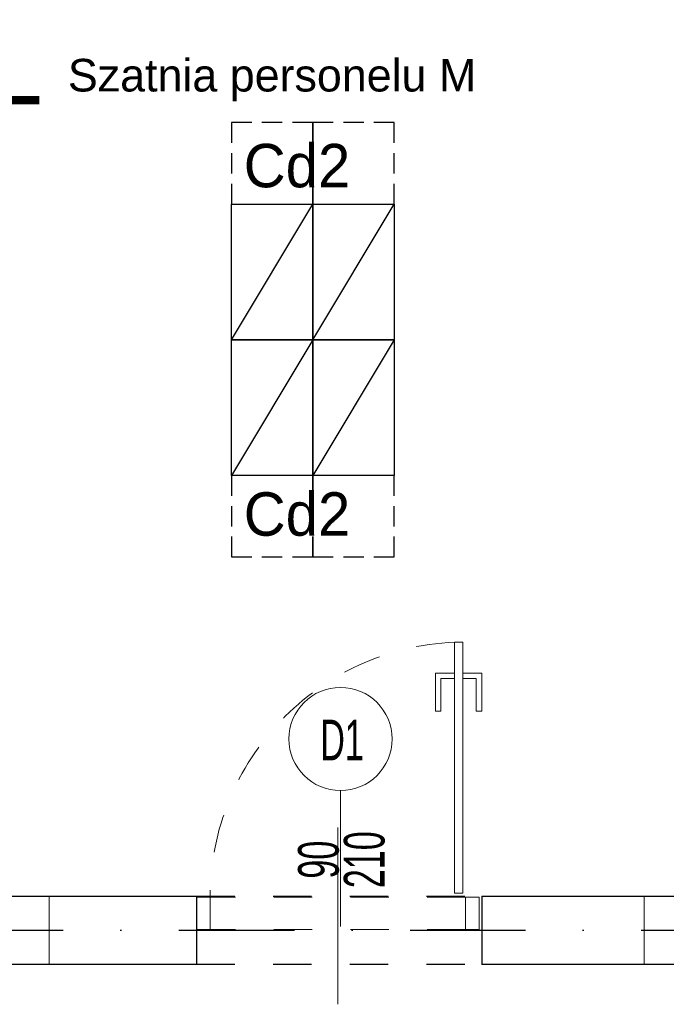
# Model space of a CAD drawing. Header units: millimetres. Extents: x 14495 to 271441, y -21035 to 2232.
# Tile 141 of 227: x 84257 to 84495, y 1247 to 1610. Entities that reach past the tile are written whole.
import ezdxf
from ezdxf.enums import TextEntityAlignment as Align

# ---------------------------------------------------------------- set-up
doc = ezdxf.new("R2010")
doc.units = ezdxf.units.MM
for name, pattern in [('DASHDOT', [1, 0.5, -0.25, 0, -0.25]), ('DASHED', [28.222222, 14.111111, -14.111111]), ('KRESKOWA2', [0.375, 0.25, -0.125])]:
    doc.linetypes.add(name, pattern=pattern)
for name, color, linetype in [('-- TECH  SYMBOLE', 1, 'Continuous'), ('_1_cienkie', 251, 'Continuous'), ('A-POW-NR', 1, 'Continuous'), ('A_OSIE', 252, 'DASHDOT'), ('A_PROJEKTOWANE', 3, 'Continuous'), ('TRE_w_meble_medic_aranzacja', 1, 'Continuous')]:
    doc.layers.add(name, color=color, linetype=linetype)
doc.layers.add('A-POW', color=2, linetype='Continuous', plot=False)
for name, color, linetype, lineweight in [('A_L_CIENKA', 251, 'Continuous', 5), ('A_solid', 252, 'Continuous', 0), ('A_Stolarka_drzwi', 1, 'Continuous', 9), ('M_drzwi', 1, 'Continuous', 5)]:
    doc.layers.add(name, color=color, linetype=linetype, lineweight=lineweight)
doc.styles.add('arial-tab', font='arial.ttf')
doc.styles.add('ARIAL1_2', font='arial.ttf', dxfattribs={"width": 1.2})
doc.styles.add('arialce', font='ARIALN.TTF')
doc.styles.add('cent', font='swissel.ttf')
doc.styles.add('cg', font='GOTHIC.TTF')
doc.styles.add('ROMANS', font='romans', dxfattribs={"width": 0.6})
doc.styles.add('switz721ltexbt', font='swissel.ttf')

# ---------------------------------------------------------------- blocks, each defined once
blk = doc.blocks.new('POW')
at = {"const_width": 5}
blk.add_lwpolyline([(125.32, 0), (0, 0)], dxfattribs=at)
at = {"style": 'switz721ltexbt'}
blk.add_attdef('001', (-1.78, 12.35), '', height=41.18, dxfattribs=at)
blk = doc.blocks.new('DRZWI Z OSCIEZNICA NIEOKALAJACA 90')
at = {"linetype": 'DASHED'}
for p, q in [((-12, 5), (-12, 99)), ((0, 5), (0, 99))]:
    blk.add_line(p, q, dxfattribs=at)
at = {"ltscale": 0.05}
blk.add_line((-39.5, 52), (25.59, 52), dxfattribs=at)
for points in [[(-12, 99), (-12, 104), (0, 104), (0, 99)], [(93.91, 9.01), (1.43, 9.01), (1.43, 6.01), (93.91, 6.01)], [(-12, 0), (-12, 5), (0, 5), (0, 0)]]:
    blk.add_lwpolyline(points, close=True)
for points in [[(82.48, 9.01), (82.48, 16.01), (68.48, 16.01), (68.48, 14.01), (80.48, 14.01), (80.48, 9.01)], [(82.48, 6.01), (82.48, -0.99), (68.48, -0.99), (68.48, 1.01), (80.48, 1.01), (80.48, 6.01)]]:
    blk.add_lwpolyline(points)
at = {"linetype": 'DASHED'}
blk.add_arc((0, 5), 94, 2.4475, 90, dxfattribs=at)
blk = doc.blocks.new('SSCVCFDSS')
blk.add_line((0, 50.02), (0, 0))
blk.add_circle((0, -19), 19)
at = {"style": 'ROMANS', "text_generation_flag": 4, "width": 0.6}
blk.add_attdef('FD1-8', text='', height=13, rotation=270, dxfattribs=at).set_placement((6.15, 55.19), align=Align.RIGHT)
for tag, p in [('200', (8.16, 25.47)), ('90', (-8.71, 25.47))]:
    blk.add_attdef(tag, text='', height=13, rotation=270, dxfattribs=at).set_placement(p, align=Align.MIDDLE)
blk.add_attdef('AL6C', text='', height=13, dxfattribs=at).set_placement((-0.56, -18.64), align=Align.MIDDLE)
blk = doc.blocks.new('*U1998')
at = {"color": 1, "linetype": 'KRESKOWA2', "ltscale": 30}
blk.add_lwpolyline([(-20, 50), (-20, 80), (10, 80), (10, 50)], close=True, dxfattribs=at)
at = {"color": 2}
blk.add_lwpolyline([(10, 0), (10, 50), (-20, 50), (-20, 0)], close=True, dxfattribs=at)
at = {"color": 1}
blk.add_lwpolyline([(10, 0), (-20, 50)], dxfattribs=at)

msp = doc.modelspace()

# ---------------------------------------------------------------- linework, layer by layer
at = {"layer": '_1_cienkie', "linetype": 'DASHED'}
for p, q in [((84321.79, 1287.24), (84426.79, 1287.24)), ((84486.62, 1287.24), (84566.62, 1287.24)), ((84321.79, 1262.24), (84426.79, 1262.24)), ((84486.62, 1262.24), (84566.62, 1262.24))]:
    msp.add_line(p, q, dxfattribs=at)
at = {"layer": 'A_L_CIENKA'}
msp.add_line((84267.5, 1287.24), (84267.5, 1261.91), dxfattribs=at)
at = {"layer": 'A_OSIE', "ltscale": 85}
msp.add_line((82272.89, 1274.74), (86478.26, 1274.74), dxfattribs=at)
at = {"layer": 'A_PROJEKTOWANE'}
for p, q in [((83662.79, 1287.24), (84321.79, 1287.24)), ((84321.79, 1287.24), (84321.79, 1262.24)), ((84426.79, 1287.24), (84426.79, 1261.91)), ((84426.79, 1287.24), (84566.62, 1287.24)), ((83662.79, 1262.24), (84321.79, 1262.24)), ((84426.79, 1262.24), (84566.62, 1262.24))]:
    msp.add_line(p, q, dxfattribs=at)
at = {"layer": 'A_solid', "linetype": 'Continuous'}
msp.add_line((84486.62, 1287.24), (84486.62, 1262.24), dxfattribs=at)

# ---------------------------------------------------------------- block references
at = {"layer": 'A-POW-NR'}
ref = msp.add_blockref('POW', (84188.72, 1580.48), dxfattribs=dict(at, xscale=0.6, yscale=0.6, zscale=0.6))
ref.add_attrib('88,88', '23.3', dxfattribs={"layer": 'A-POW', "height": 8, "style": 'ARIAL1_2', "width": 1.2}).set_placement((84216.94, 1561.63), align=Align.RIGHT)
ref.add_attrib('POKOJ', 'Szatnia personelu M', (84274.4, 1583.69), dxfattribs={"layer": 'A-POW', "height": 12, "style": 'arialce', "width": 1.2})
ref.add_attrib('001', '134', (84188.72, 1584.99), dxfattribs={"layer": '0', "height": 24.71, "style": 'switz721ltexbt', "width": 0.7})
at = {"layer": 'A_Stolarka_drzwi', "rotation": 89.9999999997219}
msp.add_blockref('DRZWI Z OSCIEZNICA NIEOKALAJACA 90', (84425.79, 1286.91), dxfattribs=at)
at = {"layer": 'M_drzwi'}
ref = msp.add_blockref('SSCVCFDSS', (84374.79, 1326.15), dxfattribs=dict(at, rotation=180))
ref.add_attrib('90', '210', dxfattribs={"layer": '0', "height": 15, "rotation": 90, "style": 'cent', "width": 0.6}).set_placement((84383.5, 1300.68), align=Align.MIDDLE)
ref.add_attrib('200', '90', dxfattribs={"layer": '0', "height": 15, "rotation": 90, "style": 'cent', "width": 0.6}).set_placement((84366.64, 1300.68), align=Align.MIDDLE)
ref.add_attrib('AL6C', 'D1', dxfattribs={"layer": '0', "height": 15, "style": 'arial-tab', "width": 0.6}).set_placement((84375.35, 1344.79), align=Align.MIDDLE)
at = {"layer": 'TRE_w_meble_medic_aranzacja', "xscale": -1}
for p, rotation in [((84344.6, 1492.22), 5.025565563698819e-07), ((84374.6, 1492.22), 5.025565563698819e-07), ((84354.6, 1492.21), 180), ((84384.6, 1492.21), 180)]:
    msp.add_blockref('*U1998', p, dxfattribs=dict(at, rotation=rotation))

# ---------------------------------------------------------------- texts
at = {"layer": '-- TECH  SYMBOLE', "color": 1, "style": 'cg'}
for p in [(84339.14, 1548.39), (84339.14, 1420.03)]:
    msp.add_text('Cd2', height=16, dxfattribs=at).set_placement(p)

doc.saveas('drawing.dxf')
